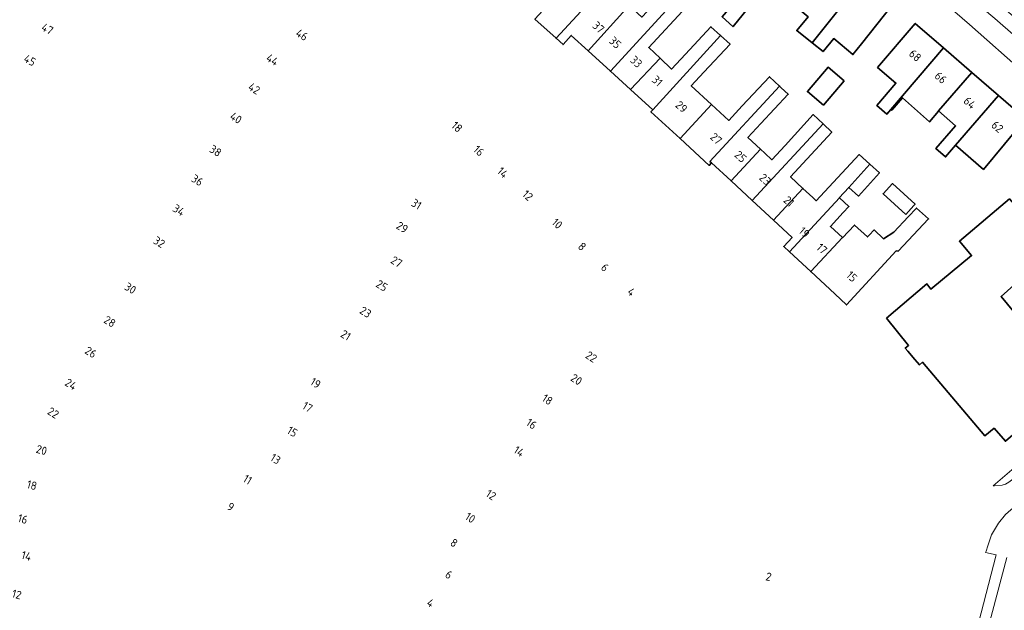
# Model space of a CAD drawing. Extents: x 150256 to 156914, y 461459 to 469481.
# Tile 73 of 256: x 153698 to 153860, y 463554 to 463651. Entities that reach past the tile are written whole.
import ezdxf
from ezdxf.enums import TextEntityAlignment as Align

# ---------------------------------------------------------------- set-up
doc = ezdxf.new("R2010")
doc.units = 0
doc.header["$LTSCALE"] = 0.75
for name, color, linetype, lineweight in [('B-RO-OG-BEBOUWING-GV', 6, 'CONTINUOUS', 35), ('B-RO-OG-BEBOUWING-T18', 1, 'CONTINUOUS', 18), ('B-RO-VH-VERHARDING_ASFALT-GV', 251, 'CONTINUOUS', 18), ('B-RO-VH-VERHARDING_TEGEL-GV', 251, 'CONTINUOUS', 18)]:
    doc.layers.add(name, color=color, linetype=linetype, lineweight=lineweight)
doc.styles.add('NLCS-ISO-M200-T18', font='NLCS-ISO.ttf', dxfattribs={"height": 360})

msp = doc.modelspace()

# ---------------------------------------------------------------- linework, layer by layer
at = {"layer": 'B-RO-OG-BEBOUWING-GV'}
for points in [[(153827.079, 463664.477), (153822.364, 463668.235), (153817.3, 463661.88), (153817.183, 463661.936), (153815.507, 463659.882), (153818.561, 463657.368), (153818.656, 463657.286), (153813.409, 463651.154), (153815.182, 463649.557), (153815.209, 463649.535), (153822.01, 463657.956), (153821.954, 463658.001)], [(153787.678, 463656.468), (153787.756, 463656.397), (153782.636, 463650.759), (153786.117, 463647.598), (153787.483, 463649.097), (153798.315, 463660.805), (153796.653, 463662.342), (153791.316, 463656.546), (153789.318, 463658.386)], [(153791.381, 463645.544), (153798.144, 463652.993), (153796.064, 463654.904), (153799.977, 463659.267), (153798.315, 463660.805), (153787.483, 463649.097), (153786.117, 463647.598), (153787.254, 463646.566), (153788.615, 463648.065)], [(153828.199, 463646.861), (153836.361, 463657.08), (153831.823, 463660.697), (153826.598, 463654.163), (153826.633, 463654.134), (153825.55, 463652.82), (153827.549, 463651.144), (153825.684, 463648.874)], [(153836.361, 463657.08), (153828.199, 463646.861), (153830.008, 463645.414), (153831.768, 463647.552), (153834.926, 463644.928), (153836.33, 463646.714), (153841.395, 463653.069)], [(153798.144, 463652.993), (153791.381, 463645.544), (153795.056, 463642.193), (153806.015, 463654.176), (153804.449, 463655.608), (153800.209, 463651.098)], [(153798.339, 463639.201), (153803.221, 463644.309), (153801.355, 463646.092), (153807.58, 463652.745), (153806.015, 463654.176), (153795.056, 463642.193)], [(153849.829, 463646.015), (153845.165, 463650.055), (153838.971, 463642.824), (153841.985, 463640.239), (153838.841, 463636.569), (153840.51, 463635.138), (153841.175, 463635.914)], [(153802.014, 463635.851), (153813.156, 463648.068), (153811.582, 463649.503), (153807.41, 463644.988), (153805.086, 463642.527), (153803.221, 463644.309), (153798.339, 463639.201)], [(153806.507, 463631.106), (153811.664, 463636.72), (153808.351, 463639.763), (153810.416, 463642.016), (153814.73, 463646.632), (153813.156, 463648.068), (153802.014, 463635.851), (153801.707, 463635.517)], [(153849.008, 463635.677), (153854.479, 463641.988), (153849.829, 463646.015), (153841.175, 463635.914), (153841.32, 463635.785), (153843.05, 463637.839), (153847.508, 463633.865), (153848.968, 463635.622)], [(153833.458, 463640.601), (153830.842, 463642.833), (153827.444, 463638.849), (153830.06, 463636.617)], [(153851.81, 463630.026), (153858.869, 463638.185), (153854.479, 463641.988), (153849.008, 463635.677), (153851.813, 463633.207), (153848.546, 463629.504), (153850.153, 463628.111)], [(153811.664, 463636.72), (153806.507, 463631.106), (153811.307, 463626.696), (153811.692, 463627.111), (153811.407, 463627.375), (153822.853, 463639.741), (153821.213, 463641.28), (153816.705, 463636.476), (153814.511, 463634.105)], [(153814.883, 463624.159), (153819.71, 463629.374), (153817.654, 463631.277), (153819.808, 463633.604), (153824.283, 463638.399), (153823.135, 463639.477), (153822.853, 463639.741), (153811.407, 463627.375), (153811.692, 463627.111)], [(153858.869, 463638.185), (153851.81, 463630.026), (153856.367, 463626.054), (153863.312, 463634.337)], [(153818.366, 463620.935), (153830.016, 463633.524), (153828.388, 463635.063), (153823.789, 463629.993), (153821.599, 463627.626), (153820.446, 463628.693), (153819.71, 463629.374), (153814.883, 463624.159)], [(153818.366, 463620.935), (153821.87, 463617.692), (153826.708, 463622.919), (153824.672, 463624.804), (153831.455, 463632.164), (153830.016, 463633.524)], [(153824.511, 463612.479), (153832.723, 463621.352), (153832.678, 463621.393), (153834.241, 463623.098), (153837.719, 463626.892), (153835.939, 463628.475), (153828.884, 463620.905), (153828.312, 463621.435), (153826.708, 463622.919), (153821.87, 463617.692), (153824.93, 463614.86), (153823.55, 463613.368)], [(153837.719, 463626.892), (153834.241, 463623.098), (153835.862, 463621.656), (153839.282, 463625.503)], [(153843.612, 463618.613), (153844.938, 463620.101), (153845.153, 463620.342), (153841.423, 463623.721), (153839.896, 463622.046)], [(153832.723, 463621.352), (153824.511, 463612.479), (153828.001, 463609.249), (153833.186, 463614.851), (153831.222, 463616.67), (153833.345, 463618.964), (153834.265, 463619.945)], [(153840.423, 463601.576), (153844.065, 463597.135), (153843.533, 463596.679), (153843.943, 463596.2), (153845.113, 463594.833), (153845.894, 463593.921), (153846.373, 463594.363), (153856.64, 463582.252), (153858.124, 463583.504), (153859.989, 463581.379), (153869.769, 463589.782), (153868.09, 463591.817), (153869.378, 463592.966), (153859.273, 463605.147), (153871.249, 463615.818), (153865.974, 463621.896), (153862.591, 463619.008), (153860.646, 463621.193), (153852.444, 463614.239), (153854.448, 463611.875), (153847.745, 463606.366), (153847.097, 463607.233)], [(153833.186, 463614.851), (153828.001, 463609.249), (153831.93, 463605.613), (153833.864, 463603.779), (153842.037, 463612.676), (153842.34, 463612.64), (153847.368, 463617.91), (153845.396, 463619.694), (153844.02, 463618.229), (153841.665, 463615.721), (153839.954, 463614.659), (153838.397, 463616.111), (153837.569, 463615.234), (153837.303, 463614.946), (153835.157, 463616.913), (153833.219, 463614.821)]]:
    msp.add_lwpolyline(points, close=True, dxfattribs=at)
at = {"layer": 'B-RO-VH-VERHARDING_ASFALT-GV'}
msp.add_lwpolyline([(153874.143, 463636.961), (153875.576, 463638.502), (153862.389, 463650.28), (153853.007, 463658.31), (153851.516, 463656.544), (153858.283, 463650.829), (153873.402, 463637.652)], close=True, dxfattribs=at)
at = {"layer": 'B-RO-VH-VERHARDING_TEGEL-GV'}
for points in [[(153873.402, 463637.652), (153858.283, 463650.829), (153851.516, 463656.544), (153847.35, 463660.063), (153834.316, 463671.07), (153828.843, 463675.462), (153824.914, 463678.615), (153815.24, 463686.378), (153805.941, 463693.594), (153805.573, 463696.486), (153800.194, 463700.575), (153795.431, 463699.895), (153794.089, 463697.777), (153802.002, 463691.764), (153806.299, 463688.5), (153813.168, 463683.169), (153844.851, 463657.915), (153854.076, 463649.894), (153863.122, 463641.846)], [(153898.294, 463611.36), (153895.059, 463608.587), (153895.017, 463608.559), (153872.38, 463588.2), (153873.016, 463587.035), (153861.051, 463576.697), (153857.958, 463574.023), (153858.201, 463574.03), (153859.482, 463574.158), (153859.997, 463574.294), (153860.582, 463574.635), (153861.436, 463575.307), (153861.497, 463575.36), (153873.557, 463585.773)], [(153863.298, 463567.947), (153865.993, 463570.249), (153899.093, 463598.531), (153899.097, 463598.535), (153904.895, 463603.493), (153903.419, 463604.094), (153902.291, 463604.197), (153900.822, 463603.988), (153899.72, 463603.526), (153898.691, 463602.773), (153898.594, 463600.298), (153865.012, 463571.325), (153863.793, 463572.666), (153862.95, 463571.915), (153860.03, 463569.318), (153858.853, 463567.883), (153857.706, 463565.982), (153857.088, 463564.167), (153856.807, 463563.284), (153856.745, 463563.087), (153858.493, 463562.722), (153848.1, 463522.681)], [(153852.93, 463534.812), (153860.221, 463562.291)]]:
    msp.add_lwpolyline(points, dxfattribs=at)

# ---------------------------------------------------------------- texts
at = {"layer": 'B-RO-OG-BEBOUWING-T18', "style": 'NLCS-ISO-M200-T18'}
for s, rotation, p in [('47', 330.8, (153702.473, 463649.152)), ('37', 317.6, (153793.082, 463649.406)), ('46', 328.2, (153744.329, 463648.17)), ('35', 317.6, (153795.837, 463646.894)), ('45', 330.8, (153699.586, 463643.989)), ('44', 328.2, (153739.475, 463644.079)), ('33', 317.6, (153799.302, 463643.736)), ('68', 319.1, (153845.158, 463644.769)), ('31', 317.6, (153802.762, 463640.582)), ('66', 319.1, (153849.366, 463641.125)), ('42', 328.2, (153736.47, 463639.344)), ('29', 317.4, (153806.733, 463636.331)), ('64', 319.1, (153854.13, 463636.998)), ('40', 328.2, (153733.476, 463634.514)), ('18', 317.6, (153769.821, 463633.043)), ('62', 319.1, (153858.675, 463633.062)), ('27', 317.4, (153812.428, 463631.098)), ('38', 328.2, (153730.123, 463629.104)), ('16', 317.6, (153773.408, 463629.112)), ('25', 317.2, (153816.452, 463628.157)), ('36', 328.2, (153727.129, 463624.274)), ('14', 317.6, (153777.338, 463625.523)), ('23', 317.2, (153820.502, 463624.408)), ('12', 317.6, (153781.446, 463621.773)), ('31', 328.3, (153763.157, 463620.338)), ('21', 317.2, (153824.403, 463620.798)), ('34', 328.2, (153724.085, 463619.361)), ('29', 328.3, (153760.81, 463616.528)), ('10', 317.4, (153786.294, 463617.149)), ('19', 317.2, (153826.918, 463615.702)), ('32', 328.2, (153720.861, 463614.101)), ('8', 317.4, (153790.396, 463613.38)), ('17', 317.2, (153829.823, 463613.013)), ('27', 328.3, (153759.886, 463610.868)), ('6', 317.4, (153794.155, 463609.926)), ('15', 316.5, (153834.747, 463608.454)), ('30', 328.2, (153716.122, 463606.513)), ('25', 328.3, (153757.472, 463606.95)), ('4', 317.4, (153798.502, 463605.931)), ('23', 328.3, (153754.789, 463602.598)), ('28', 328.2, (153712.733, 463601.045)), ('21', 328.3, (153751.538, 463598.805)), ('26', 328.2, (153709.605, 463595.998)), ('22', 326.8, (153791.908, 463595.251)), ('24', 328.2, (153706.343, 463590.734)), ('19', 328.3, (153746.564, 463590.932)), ('20', 326.8, (153789.463, 463591.521)), ('18', 326.8, (153784.689, 463588.224)), ('22', 328.2, (153703.433, 463586.038)), ('17', 328.3, (153745.245, 463586.994)), ('16', 326.8, (153782.072, 463584.231)), ('15', 328.3, (153742.75, 463582.951)), ('20', 344.7, (153701.51, 463579.931)), ('14', 327.2, (153780.023, 463579.706)), ('13', 328.3, (153739.983, 463578.466)), ('11', 328.3, (153735.385, 463575.079)), ('18', 344.7, (153699.928, 463574.152)), ('12', 327.2, (153775.416, 463572.554)), ('9', 328.3, (153732.62, 463570.597)), ('16', 344.8, (153698.424, 463568.592)), ('10', 327.1, (153772.004, 463568.789)), ('8', 327.1, (153769.341, 463564.673)), ('14', 344.7, (153699.028, 463562.535)), ('6', 327.1, (153768.486, 463559.443)), ('2', 346.2, (153821.075, 463559.104)), ('12', 344.8, (153697.43, 463556.205)), ('4', 327.1, (153765.478, 463554.793))]:
    msp.add_text(s, height=1.35, rotation=rotation, dxfattribs=at).set_placement(p, align=Align.MIDDLE)

doc.saveas('drawing.dxf')
